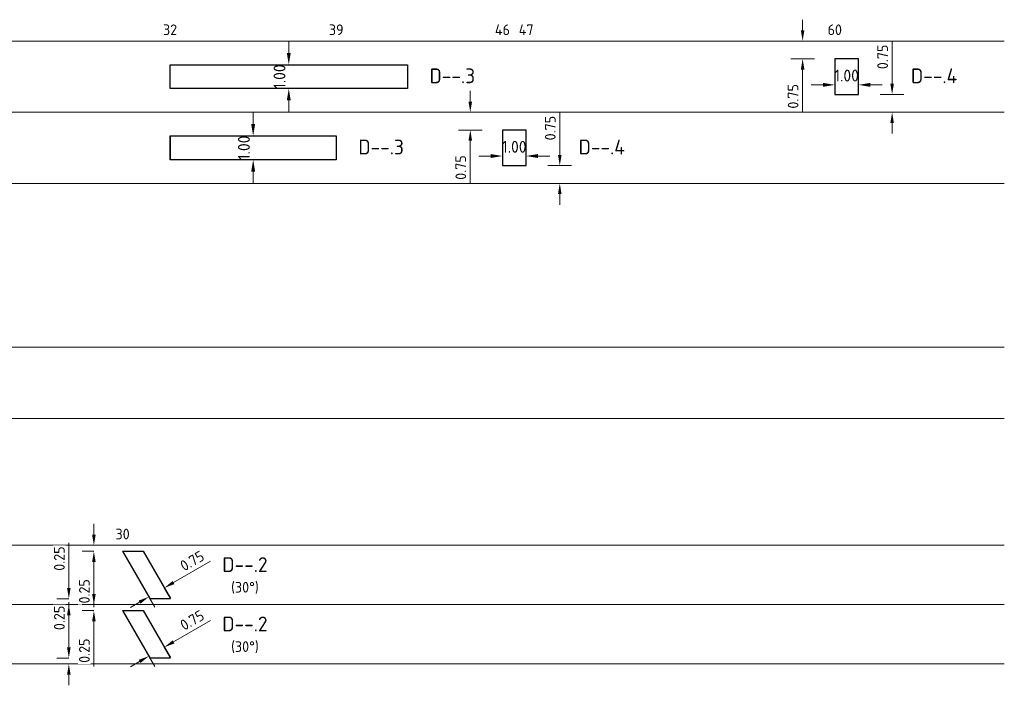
# Model space of a CAD drawing. Header units: metres. Extents: x 187485 to 190091, y 333584 to 335017.
# Tile 18 of 21: x 189972 to 190013, y 333946 to 333974. Entities that reach past the tile are written whole.
import ezdxf

# ---------------------------------------------------------------- set-up
doc = ezdxf.new("R2010")
doc.units = ezdxf.units.M
doc.layers.get('Defpoints').update_dxf_attribs({"color": 151})
for name, color, linetype, lineweight in [('N-WE-VW-M', 7, 'Continuous', 18), ('N-WE-VW-VRI-DETECTIETABEL-G', 7, 'Continuous', 18), ('N-WE-VW-VRI_DETECTIELUS-G', 3, 'Continuous', 30), ('X-XX-AL-T18', 7, 'Continuous', 18), ('X-XX-AL-T25', 7, 'Continuous', 25)]:
    doc.layers.add(name, color=color, linetype=linetype, lineweight=lineweight)
doc.styles.add('NLCS-ISO-M200-T25', font='NLCS-ISO.ttf', dxfattribs={"height": 0.5})
doc.styles.add('NLCS-ISO-M250-T18', font='NLCS-ISO.ttf', dxfattribs={"height": 0.45})
doc.styles.add('NLCS-ISO-M250-T25', font='NLCS-ISO.ttf', dxfattribs={"height": 0.625})
doc.dimstyles.new('NLCS-M200-T25-PIJL_L2_H1', dxfattribs={"dimscale": 0.2, "dimtxt": 2.5, "dimasz": 2.5, "dimexe": 2, "dimexo": 2, "dimgap": 0.7, "dimtad": 1, "dimzin": 0, "dimdsep": 46, "dimtxsty": 'NLCS-ISO-M200-T25', "dimcen": 0, "dimdle": 2, "dimclrd": 256, "dimclre": 256, "dimclrt": 256, "dimadec": 1, "dimazin": 0, "dimtfac": 1, "dimtdec": 3, "dimtofl": 0, "dimtmove": 0, "dimatfit": 3, "dimfxl": 2, "dimfxlon": 1, "dimtfillclr": 256, "dimtolj": 1, "dimtzin": 0, "dimlwd": -1, "dimlwe": -1, "dimarcsym": 0})
doc.dimstyles.new('NLCS-M250-T18-PIJL_L2_H1', dxfattribs={"dimscale": 0.25, "dimtxt": 2.5, "dimasz": 1.8, "dimexe": 2, "dimexo": 2, "dimgap": 0.7, "dimtad": 1, "dimzin": 0, "dimdsep": 46, "dimtxsty": 'NLCS-ISO-M250-T18', "dimcen": 0, "dimdle": 2, "dimclrd": 256, "dimclre": 256, "dimclrt": 256, "dimadec": 1, "dimazin": 0, "dimtfac": 1, "dimtdec": 3, "dimtofl": 0, "dimtmove": 0, "dimatfit": 3, "dimfxl": 2, "dimfxlon": 1, "dimtfillclr": 256, "dimtolj": 1, "dimtzin": 0, "dimlwd": -1, "dimlwe": -1, "dimarcsym": 0})

# ---------------------------------------------------------------- blocks, each defined once
blk = doc.blocks.new('*D63')
at = {"layer": 'Defpoints', "color": 0, "transparency": 16777216}
for p in [(189973.736, 333949.187), (189973.791, 333949.187), (189973.791, 333948.937)]:
    blk.add_point(p, dxfattribs=at)
at = {"layer": 'N-WE-VW-M', "transparency": 16777216}
for p, q in [((189973.736, 333949.637), (189973.736, 333951.547)), ((189973.736, 333949.187), (189973.236, 333949.187)), ((189973.736, 333948.937), (189973.236, 333948.937)), ((189973.736, 333948.487), (189973.736, 333948.037))]:
    blk.add_line(p, q, dxfattribs=at)
for points in [[(189973.661, 333949.637), (189973.811, 333949.637), (189973.736, 333949.187)], [(189973.661, 333948.487), (189973.811, 333948.487), (189973.736, 333948.937)]]:
    blk.add_solid(points, dxfattribs=at)
at = {"layer": 'N-WE-VW-M', "transparency": 16777216, "insert": (189973.336, 333950.877), "char_height": 0.45, "attachment_point": 5, "rotation": 90, "style": 'NLCS-ISO-M250-T18', "bg_fill": 3, "box_fill_scale": 1.1, "bg_fill_color": 256, "bg_fill_true_color": 13158600, "bg_fill_transparency": 0}
blk.add_mtext('\\A1;0.25', dxfattribs=at)
blk = doc.blocks.new('*D64')
at = {"layer": 'Defpoints', "color": 0, "transparency": 16777216}
for p in [(189974.791, 333951.437), (189974.791, 333951.437), (189974.791, 333951.187)]:
    blk.add_point(p, dxfattribs=at)
at = {"layer": 'N-WE-VW-M', "transparency": 16777216}
for p, q in [((189974.791, 333951.887), (189974.791, 333952.337)), ((189974.791, 333951.437), (189974.291, 333951.437)), ((189974.791, 333951.187), (189974.291, 333951.187)), ((189974.791, 333950.737), (189974.791, 333948.827))]:
    blk.add_line(p, q, dxfattribs=at)
for points in [[(189974.716, 333951.887), (189974.866, 333951.887), (189974.791, 333951.437)], [(189974.716, 333950.737), (189974.866, 333950.737), (189974.791, 333951.187)]]:
    blk.add_solid(points, dxfattribs=at)
at = {"layer": 'N-WE-VW-M', "transparency": 16777216, "insert": (189974.391, 333949.497), "char_height": 0.45, "attachment_point": 5, "rotation": 90, "style": 'NLCS-ISO-M250-T18', "bg_fill": 3, "box_fill_scale": 1.1, "bg_fill_color": 256, "bg_fill_true_color": 13158600, "bg_fill_transparency": 0}
blk.add_mtext('\\A1;0.25', dxfattribs=at)
blk = doc.blocks.new('*D67')
at = {"layer": 'Defpoints', "color": 0, "transparency": 16777216}
for p in [(189977.541, 333950.018), (189976.892, 333949.643), (189977.758, 333949.643)]:
    blk.add_point(p, dxfattribs=at)
at = {"layer": 'N-WE-VW-M', "transparency": 16777216}
for p, q in [((189978.148, 333949.868), (189979.709, 333950.769)), ((189977.758, 333949.643), (189978.008, 333949.21)), ((189976.719, 333949.043), (189976.329, 333948.818)), ((189977.109, 333949.268), (189977.359, 333948.835))]:
    blk.add_line(p, q, dxfattribs=at)
for points in [[(189978.11, 333949.933), (189978.185, 333949.803), (189977.758, 333949.643)], [(189976.681, 333949.108), (189976.756, 333948.978), (189977.109, 333949.268)]]:
    blk.add_solid(points, dxfattribs=at)
at = {"layer": 'N-WE-VW-M', "transparency": 16777216, "insert": (189978.929, 333950.781), "char_height": 0.45, "attachment_point": 5, "rotation": 30, "style": 'NLCS-ISO-M250-T18'}
blk.add_mtext('\\A1;0.75', dxfattribs=at)
blk = doc.blocks.new('*D71')
at = {"layer": 'Defpoints', "color": 0, "transparency": 16777216}
for p in [(189981.501, 333968.688), (189981.518, 333968.688), (189981.518, 333967.688)]:
    blk.add_point(p, dxfattribs=at)
at = {"layer": 'N-WE-VW-M', "transparency": 16777216}
for p, q in [((189981.501, 333969.188), (189981.501, 333969.688)), ((189981.501, 333968.688), (189981.101, 333968.688)), ((189981.501, 333967.688), (189981.101, 333967.688)), ((189981.501, 333967.188), (189981.501, 333966.688))]:
    blk.add_line(p, q, dxfattribs=at)
for points in [[(189981.418, 333969.188), (189981.584, 333969.188), (189981.501, 333968.688)], [(189981.418, 333967.188), (189981.584, 333967.188), (189981.501, 333967.688)]]:
    blk.add_solid(points, dxfattribs=at)
at = {"layer": 'N-WE-VW-M', "transparency": 16777216, "insert": (189981.111, 333968.188), "char_height": 0.5, "attachment_point": 5, "rotation": 90, "style": 'NLCS-ISO-M200-T25'}
blk.add_mtext('\\A1;1.00', dxfattribs=at)
blk = doc.blocks.new('*D68')
at = {"layer": 'Defpoints', "color": 0, "transparency": 16777216}
for p in [(189995.457, 333967.438), (189994.417, 333966.688), (189995.457, 333966.688)]:
    blk.add_point(p, dxfattribs=at)
at = {"layer": 'N-WE-VW-M', "transparency": 16777216}
for p, q in [((189994.417, 333967.888), (189994.417, 333969.689)), ((189994.917, 333967.438), (189993.917, 333967.438)), ((189994.917, 333966.688), (189993.917, 333966.688)), ((189994.417, 333966.238), (189994.417, 333965.788))]:
    blk.add_line(p, q, dxfattribs=at)
for points in [[(189994.342, 333967.888), (189994.492, 333967.888), (189994.417, 333967.438)], [(189994.342, 333966.238), (189994.492, 333966.238), (189994.417, 333966.688)]]:
    blk.add_solid(points, dxfattribs=at)
at = {"layer": 'N-WE-VW-M', "transparency": 16777216, "insert": (189994.017, 333969.019), "char_height": 0.45, "attachment_point": 5, "rotation": 90, "style": 'NLCS-ISO-M250-T18'}
blk.add_mtext('\\A1;0.75', dxfattribs=at)
blk = doc.blocks.new('*D69')
at = {"layer": 'Defpoints', "color": 0, "transparency": 16777216}
for p in [(189989.608, 333969.688), (189990.647, 333969.688), (189989.608, 333968.938)]:
    blk.add_point(p, dxfattribs=at)
at = {"layer": 'N-WE-VW-M', "transparency": 16777216}
for p, q in [((189990.647, 333970.138), (189990.647, 333970.588)), ((189990.147, 333969.688), (189991.147, 333969.688)), ((189990.147, 333968.938), (189991.147, 333968.938)), ((189990.647, 333968.488), (189990.647, 333966.687))]:
    blk.add_line(p, q, dxfattribs=at)
for points in [[(189990.572, 333970.138), (189990.722, 333970.138), (189990.647, 333969.688)], [(189990.572, 333968.488), (189990.722, 333968.488), (189990.647, 333968.938)]]:
    blk.add_solid(points, dxfattribs=at)
at = {"layer": 'N-WE-VW-M', "transparency": 16777216, "insert": (189990.247, 333967.357), "char_height": 0.45, "attachment_point": 5, "rotation": 90, "style": 'NLCS-ISO-M250-T18'}
blk.add_mtext('\\A1;0.75', dxfattribs=at)
blk = doc.blocks.new('*D72')
at = {"layer": 'Defpoints', "color": 0, "transparency": 16777216}
for p in [(189992.001, 333967.824), (189993.001, 333967.842), (189993.001, 333967.824)]:
    blk.add_point(p, dxfattribs=at)
at = {"layer": 'N-WE-VW-M', "transparency": 16777216}
for p, q in [((189992.001, 333967.842), (189992.001, 333968.242)), ((189993.001, 333967.842), (189993.001, 333968.242)), ((189991.501, 333967.842), (189991.001, 333967.842)), ((189993.501, 333967.842), (189994.001, 333967.842))]:
    blk.add_line(p, q, dxfattribs=at)
for points in [[(189991.501, 333967.925), (189991.501, 333967.758), (189992.001, 333967.842)], [(189993.501, 333967.925), (189993.501, 333967.758), (189993.001, 333967.842)]]:
    blk.add_solid(points, dxfattribs=at)
at = {"layer": 'N-WE-VW-M', "transparency": 16777216, "insert": (189992.501, 333968.232), "char_height": 0.5, "attachment_point": 5, "style": 'NLCS-ISO-M200-T25'}
blk.add_mtext('\\A1;1.00', dxfattribs=at)
blk = doc.blocks.new('*D100')
at = {"layer": 'Defpoints', "color": 0, "transparency": 16777216}
for p in [(189983.001, 333971.688), (189983.018, 333971.688), (189983.018, 333970.688)]:
    blk.add_point(p, dxfattribs=at)
at = {"layer": 'N-WE-VW-M', "transparency": 16777216}
for p, q in [((189983.001, 333972.188), (189983.001, 333972.688)), ((189983.001, 333971.688), (189982.601, 333971.688)), ((189983.001, 333970.688), (189982.601, 333970.688)), ((189983.001, 333970.188), (189983.001, 333969.688))]:
    blk.add_line(p, q, dxfattribs=at)
for points in [[(189982.918, 333972.188), (189983.084, 333972.188), (189983.001, 333971.688)], [(189982.918, 333970.188), (189983.084, 333970.188), (189983.001, 333970.688)]]:
    blk.add_solid(points, dxfattribs=at)
at = {"layer": 'N-WE-VW-M', "transparency": 16777216, "insert": (189982.611, 333971.188), "char_height": 0.5, "attachment_point": 5, "rotation": 90, "style": 'NLCS-ISO-M200-T25'}
blk.add_mtext('\\A1;1.00', dxfattribs=at)
blk = doc.blocks.new('*D95')
at = {"layer": 'Defpoints', "color": 0, "transparency": 16777216}
for p in [(190009.457, 333970.438), (190008.417, 333969.688), (190009.457, 333969.688)]:
    blk.add_point(p, dxfattribs=at)
at = {"layer": 'N-WE-VW-M', "transparency": 16777216}
for p, q in [((190008.417, 333970.888), (190008.417, 333972.689)), ((190008.917, 333970.438), (190007.917, 333970.438)), ((190008.917, 333969.688), (190007.917, 333969.688)), ((190008.417, 333969.238), (190008.417, 333968.788))]:
    blk.add_line(p, q, dxfattribs=at)
for points in [[(190008.342, 333970.888), (190008.492, 333970.888), (190008.417, 333970.438)], [(190008.342, 333969.238), (190008.492, 333969.238), (190008.417, 333969.688)]]:
    blk.add_solid(points, dxfattribs=at)
at = {"layer": 'N-WE-VW-M', "transparency": 16777216, "insert": (190008.017, 333972.019), "char_height": 0.45, "attachment_point": 5, "rotation": 90, "style": 'NLCS-ISO-M250-T18'}
blk.add_mtext('\\A1;0.75', dxfattribs=at)
blk = doc.blocks.new('*D96')
at = {"layer": 'Defpoints', "color": 0, "transparency": 16777216}
for p in [(190003.608, 333972.688), (190004.647, 333972.688), (190003.608, 333971.938)]:
    blk.add_point(p, dxfattribs=at)
at = {"layer": 'N-WE-VW-M', "transparency": 16777216}
for p, q in [((190004.647, 333973.138), (190004.647, 333973.588)), ((190004.147, 333972.688), (190005.147, 333972.688)), ((190004.147, 333971.938), (190005.147, 333971.938)), ((190004.647, 333971.488), (190004.647, 333969.687))]:
    blk.add_line(p, q, dxfattribs=at)
for points in [[(190004.572, 333973.138), (190004.722, 333973.138), (190004.647, 333972.688)], [(190004.572, 333971.488), (190004.722, 333971.488), (190004.647, 333971.938)]]:
    blk.add_solid(points, dxfattribs=at)
at = {"layer": 'N-WE-VW-M', "transparency": 16777216, "insert": (190004.247, 333970.357), "char_height": 0.45, "attachment_point": 5, "rotation": 90, "style": 'NLCS-ISO-M250-T18'}
blk.add_mtext('\\A1;0.75', dxfattribs=at)
blk = doc.blocks.new('*D101')
at = {"layer": 'Defpoints', "color": 0, "transparency": 16777216}
for p in [(190006.001, 333970.824), (190007.001, 333970.842), (190007.001, 333970.824)]:
    blk.add_point(p, dxfattribs=at)
at = {"layer": 'N-WE-VW-M', "transparency": 16777216}
for p, q in [((190006.001, 333970.842), (190006.001, 333971.242)), ((190007.001, 333970.842), (190007.001, 333971.242)), ((190005.501, 333970.842), (190005.001, 333970.842)), ((190007.501, 333970.842), (190008.001, 333970.842))]:
    blk.add_line(p, q, dxfattribs=at)
for points in [[(190005.501, 333970.925), (190005.501, 333970.758), (190006.001, 333970.842)], [(190007.501, 333970.925), (190007.501, 333970.758), (190007.001, 333970.842)]]:
    blk.add_solid(points, dxfattribs=at)
at = {"layer": 'N-WE-VW-M', "transparency": 16777216, "insert": (190006.501, 333971.232), "char_height": 0.5, "attachment_point": 5, "style": 'NLCS-ISO-M200-T25'}
blk.add_mtext('\\A1;1.00', dxfattribs=at)
blk = doc.blocks.new('*D109')
at = {"layer": 'Defpoints', "color": 0, "transparency": 16777216}
for p in [(189973.736, 333946.687), (189973.791, 333946.687), (189973.791, 333946.437)]:
    blk.add_point(p, dxfattribs=at)
at = {"layer": 'N-WE-VW-M', "transparency": 16777216}
for p, q in [((189973.736, 333947.137), (189973.736, 333949.047)), ((189973.736, 333946.687), (189973.236, 333946.687)), ((189973.736, 333946.437), (189973.236, 333946.437)), ((189973.736, 333945.987), (189973.736, 333945.537))]:
    blk.add_line(p, q, dxfattribs=at)
for points in [[(189973.661, 333947.137), (189973.811, 333947.137), (189973.736, 333946.687)], [(189973.661, 333945.987), (189973.811, 333945.987), (189973.736, 333946.437)]]:
    blk.add_solid(points, dxfattribs=at)
at = {"layer": 'N-WE-VW-M', "transparency": 16777216, "insert": (189973.336, 333948.377), "char_height": 0.45, "attachment_point": 5, "rotation": 90, "style": 'NLCS-ISO-M250-T18', "bg_fill": 3, "box_fill_scale": 1.1, "bg_fill_color": 256, "bg_fill_true_color": 13158600, "bg_fill_transparency": 0}
blk.add_mtext('\\A1;0.25', dxfattribs=at)
blk = doc.blocks.new('*D110')
at = {"layer": 'Defpoints', "color": 0, "transparency": 16777216}
for p in [(189974.791, 333948.937), (189974.791, 333948.937), (189974.791, 333948.687)]:
    blk.add_point(p, dxfattribs=at)
at = {"layer": 'N-WE-VW-M', "transparency": 16777216}
for p, q in [((189974.791, 333949.387), (189974.791, 333949.837)), ((189974.791, 333948.937), (189974.291, 333948.937)), ((189974.791, 333948.687), (189974.291, 333948.687)), ((189974.791, 333948.237), (189974.791, 333946.327))]:
    blk.add_line(p, q, dxfattribs=at)
for points in [[(189974.716, 333949.387), (189974.866, 333949.387), (189974.791, 333948.937)], [(189974.716, 333948.237), (189974.866, 333948.237), (189974.791, 333948.687)]]:
    blk.add_solid(points, dxfattribs=at)
at = {"layer": 'N-WE-VW-M', "transparency": 16777216, "insert": (189974.391, 333946.997), "char_height": 0.45, "attachment_point": 5, "rotation": 90, "style": 'NLCS-ISO-M250-T18', "bg_fill": 3, "box_fill_scale": 1.1, "bg_fill_color": 256, "bg_fill_true_color": 13158600, "bg_fill_transparency": 0}
blk.add_mtext('\\A1;0.25', dxfattribs=at)
blk = doc.blocks.new('*D112')
at = {"layer": 'Defpoints', "color": 0, "transparency": 16777216}
for p in [(189977.541, 333947.518), (189976.892, 333947.143), (189977.758, 333947.143)]:
    blk.add_point(p, dxfattribs=at)
at = {"layer": 'N-WE-VW-M', "transparency": 16777216}
for p, q in [((189978.148, 333947.368), (189979.709, 333948.269)), ((189977.758, 333947.143), (189978.008, 333946.71)), ((189976.719, 333946.543), (189976.329, 333946.318)), ((189977.109, 333946.768), (189977.359, 333946.335))]:
    blk.add_line(p, q, dxfattribs=at)
for points in [[(189978.11, 333947.433), (189978.185, 333947.303), (189977.758, 333947.143)], [(189976.681, 333946.608), (189976.756, 333946.478), (189977.109, 333946.768)]]:
    blk.add_solid(points, dxfattribs=at)
at = {"layer": 'N-WE-VW-M', "transparency": 16777216, "insert": (189978.929, 333948.281), "char_height": 0.45, "attachment_point": 5, "rotation": 30, "style": 'NLCS-ISO-M250-T18'}
blk.add_mtext('\\A1;0.75', dxfattribs=at)

msp = doc.modelspace()

# ---------------------------------------------------------------- linework, layer by layer
at = {"layer": 'N-WE-VW-VRI-DETECTIETABEL-G', "flags": 128}
for points in [[(189925.921, 333972.688), (190013.143, 333972.688)], [(189925.921, 333969.688), (190013.143, 333969.688)], [(189925.921, 333966.688), (190013.143, 333966.688)], [(189925.921, 333959.786), (190013.143, 333959.786)], [(189925.921, 333956.786), (190013.143, 333956.786)], [(189925.921, 333951.437), (190013.143, 333951.437)], [(189925.921, 333948.937), (190013.143, 333948.937)], [(189925.921, 333946.437), (190013.143, 333946.437)]]:
    msp.add_lwpolyline(points, dxfattribs=at)
at = {"layer": 'N-WE-VW-VRI_DETECTIELUS-G', "ltscale": 1000}
for p, q in [((190006.001, 333971.688), (190006.001, 333970.688)), ((189978.001, 333968.688), (189978.001, 333967.688)), ((189992.001, 333968.688), (189992.001, 333967.688))]:
    msp.add_line(p, q, dxfattribs=at)
at = {"layer": 'N-WE-VW-VRI_DETECTIELUS-G'}
for p, q in [((189976.001, 333951.187), (189976.867, 333951.187)), ((189976.001, 333951.186), (189977.154, 333949.189)), ((189976.867, 333951.187), (189978.02, 333949.189)), ((189977.154, 333949.189), (189978.02, 333949.189)), ((189976.001, 333948.687), (189976.867, 333948.687)), ((189976.001, 333948.686), (189977.154, 333946.689)), ((189976.867, 333948.687), (189978.02, 333946.689)), ((189977.154, 333946.689), (189978.02, 333946.689))]:
    msp.add_line(p, q, dxfattribs=at)
at = {"layer": 'N-WE-VW-VRI_DETECTIELUS-G', "ltscale": 1000}
for points in [[(189988.001, 333970.688), (189978.001, 333970.688), (189978.001, 333971.688), (189988.001, 333971.688)], [(190007.001, 333971.938), (190006.001, 333971.938), (190006.001, 333970.438), (190007.001, 333970.438)], [(189993.001, 333968.938), (189992.001, 333968.938), (189992.001, 333967.438), (189993.001, 333967.438)], [(189985.001, 333967.688), (189978.001, 333967.688), (189978.001, 333968.688), (189985.001, 333968.688)]]:
    msp.add_lwpolyline(points, close=True, dxfattribs=at)

# ---------------------------------------------------------------- texts
at = {"layer": 'X-XX-AL-T18', "char_height": 0.45, "width": 1.24987, "attachment_point": 8, "rotation": 0, "style": 'NLCS-ISO-M250-T18'}
for s, insert in [('\\pxqc;32', (189978.001, 333972.938)), ('\\pxqc;39', (189985.001, 333972.938)), ('\\pxqc;46', (189992.001, 333972.938)), ('\\pxqc;47', (189993.001, 333972.938)), ('\\pxqc;60', (190006.001, 333972.938)), ('\\pxqc;30', (189976.001, 333951.687))]:
    msp.add_mtext(s, dxfattribs=dict(at, insert=insert))
at = {"layer": 'X-XX-AL-T25', "char_height": 0.625, "attachment_point": 1, "style": 'NLCS-ISO-M250-T25'}
for s, width, insert in [('\\pxqc;D--.3', 3.51475, (189988.134, 333971.534)), ('\\pxqc;D--.4', 3.51475, (190008.428, 333971.534)), ('\\pxqc;D--.3', 3.51475, (189985.134, 333968.534)), ('\\pxqc;D--.4', 3.51475, (189994.428, 333968.534)), ('\\pxqc;D--.2\\P{\\H0.72x;(30°)}', 5.20842, (189978.55, 333950.936)), ('\\pxqc;D--.2\\P{\\H0.72x;(30°)}', 5.20842, (189978.55, 333948.436))]:
    msp.add_mtext_dynamic_manual_height_columns(s, width=width, gutter_width=2.25, heights=[0], dxfattribs=dict(at, insert=insert))

# ---------------------------------------------------------------- dimensions: what is measured, and where the dimension line sits
at = {"layer": 'N-WE-VW-M'}
for base, p1, p2, angle, dimstyle, picture, middle, dimtype in [((190004.647, 333972.688), (190003.608, 333971.938), (190003.608, 333972.688), 90, 'NLCS-M250-T18-PIJL_L2_H1', '*D96', (190004.647, 333970.357), 160), ((189983.001, 333971.688), (189983.018, 333970.688), (189983.018, 333971.688), 90, 'NLCS-M200-T25-PIJL_L2_H1', '*D100', (189983.001, 333971.188), 161), ((190008.417, 333969.688), (190009.457, 333970.438), (190009.457, 333969.688), 270, 'NLCS-M250-T18-PIJL_L2_H1', '*D95', (190008.417, 333972.019), 160), ((190007.001, 333970.842), (190006.001, 333970.824), (190007.001, 333970.824), 0, 'NLCS-M200-T25-PIJL_L2_H1', '*D101', (190006.501, 333970.842), 161), ((189990.647, 333969.688), (189989.608, 333968.938), (189989.608, 333969.688), 90, 'NLCS-M250-T18-PIJL_L2_H1', '*D69', (189990.647, 333967.357), 160), ((189981.501, 333968.688), (189981.518, 333967.688), (189981.518, 333968.688), 90, 'NLCS-M200-T25-PIJL_L2_H1', '*D71', (189981.501, 333968.188), 161), ((189994.417, 333966.688), (189995.457, 333967.438), (189995.457, 333966.688), 270, 'NLCS-M250-T18-PIJL_L2_H1', '*D68', (189994.417, 333969.019), 160), ((189993.001, 333967.842), (189992.001, 333967.824), (189993.001, 333967.824), 0, 'NLCS-M200-T25-PIJL_L2_H1', '*D72', (189992.501, 333967.842), 161), ((189977.758, 333949.643), (189976.892, 333949.643), (189977.541, 333950.018), 30, 'NLCS-M250-T18-PIJL_L2_H1', '*D67', (189979.129, 333950.434), 161), ((189977.758, 333947.143), (189976.892, 333947.143), (189977.541, 333947.518), 30, 'NLCS-M250-T18-PIJL_L2_H1', '*D112', (189979.129, 333947.934), 161)]:
    dim = msp.add_linear_dim(base=base, p1=p1, p2=p2, angle=angle, dimstyle=dimstyle, dxfattribs=at)
    dim.commit()
    dim.dimension.update_dxf_attribs({"geometry": picture, "text_midpoint": middle, "dimtype": dimtype})

# ---------------------------------------------------------------- next in the draw order: dimensions: what is measured, and where the dimension line sits
for base, p1, p2, picture, middle in [((189974.791, 333951.437), (189974.791, 333951.187), (189974.791, 333951.437), '*D64', (189974.791, 333949.497)), ((189973.736, 333949.187), (189973.791, 333948.937), (189973.791, 333949.187), '*D63', (189973.736, 333950.877))]:
    dim = msp.add_linear_dim(base=base, p1=p1, p2=p2, angle=90, dimstyle='NLCS-M250-T18-PIJL_L2_H1', override={"dimtfill": 1}, dxfattribs=at)
    dim.commit()
    dim.dimension.update_dxf_attribs({"geometry": picture, "text_midpoint": middle, "dimtype": 161})

# ---------------------------------------------------------------- next in the draw order: dimensions: what is measured, and where the dimension line sits
for base, p1, p2, picture, middle in [((189974.791, 333948.937), (189974.791, 333948.687), (189974.791, 333948.937), '*D110', (189974.791, 333946.997)), ((189973.736, 333946.687), (189973.791, 333946.437), (189973.791, 333946.687), '*D109', (189973.736, 333948.377))]:
    dim = msp.add_linear_dim(base=base, p1=p1, p2=p2, angle=90, dimstyle='NLCS-M250-T18-PIJL_L2_H1', override={"dimtfill": 1}, dxfattribs=at)
    dim.commit()
    dim.dimension.update_dxf_attribs({"geometry": picture, "text_midpoint": middle, "dimtype": 161})

doc.saveas('drawing.dxf')
